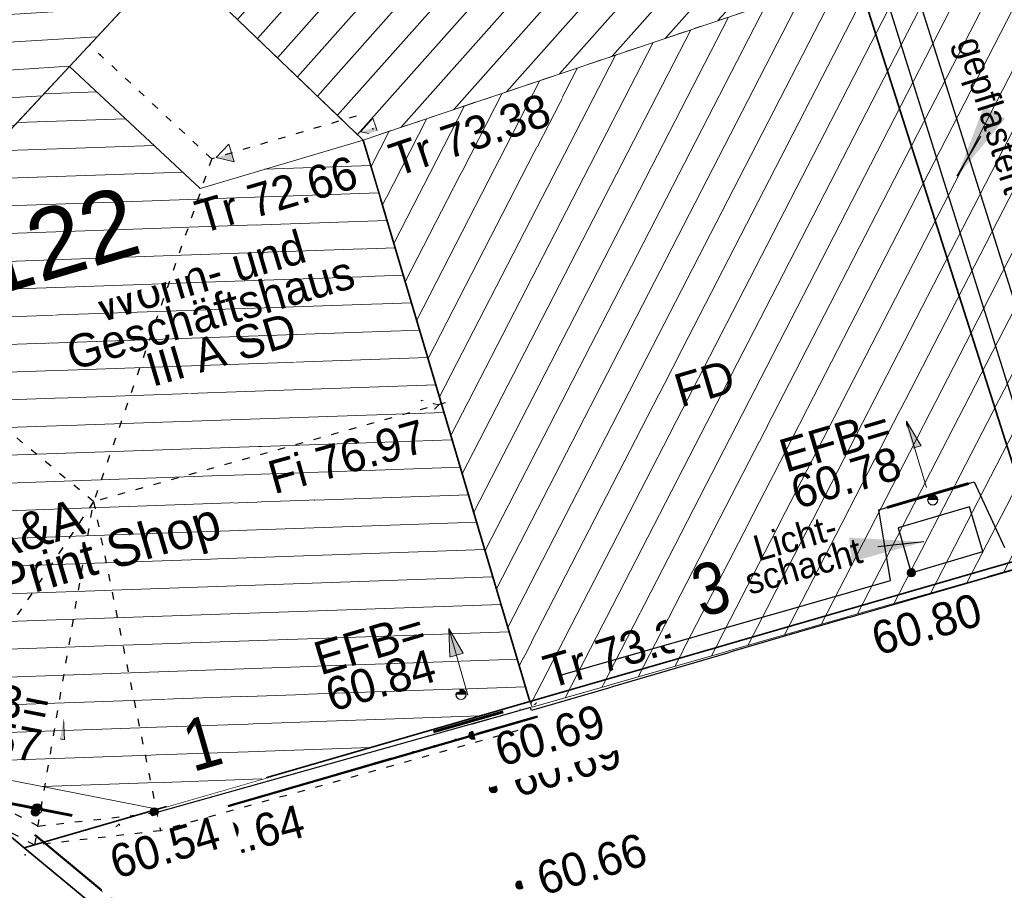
# Model space of a CAD drawing. Header units: metres. Extents: x 32365810 to 32367010, y 5620411 to 5622366.
# Tile 85 of 198: x 32366199 to 32366212, y 5622011 to 5622023. Entities that reach past the tile are written whole.
import ezdxf
from ezdxf import colors
from ezdxf.entities.mleader import LeaderData, LeaderLine
from ezdxf.math import Vec2, Vec3

# ---------------------------------------------------------------- set-up
doc = ezdxf.new("R2010")
doc.units = ezdxf.units.M
for name, pattern in [('1000.100', [0]), ('1000.104', [0.225, 0.075, -0.15]), ('1000.106', [0]), ('1000.196', [0.225, 0.075, -0.15]), ('1600.1047', [0]), ('1600.2013', [0, 0]), ('1600.2028', [0]), ('1600.2505', [0]), ('1600.2507', [0]), ('1600.8201', [0.5, 0.25, -0.125, 0, -0.125])]:
    doc.linetypes.add(name, pattern=pattern)
doc.layers.get('0').update_dxf_attribs({"color": 1, "linetype": 'CONTINUOUS'})
for name, color, linetype in [('Beschriftung Gebäude', 7, 'CONTINUOUS'), ('Beschriftung Topographie', 7, 'CONTINUOUS'), ('Ebene 32', 7, 'CONTINUOUS'), ('EFB-_ Dachhöhen Bestandsgebäude (NHN)', 7, 'CONTINUOUS'), ('Flurstücke_Grenzpunkte', 11, 'CONTINUOUS'), ('Gebäude', 31, 'CONTINUOUS'), ('Höhen_ gemessen (NHN)', 7, 'CONTINUOUS'), ('Höhentexte_ gemessen (NHN)', 7, 'CONTINUOUS'), ('Lagebezeichnungen', 12, 'CONTINUOUS'), ('Siedlungsflächen - Bauwerke u. Einrichtungen', 51, 'CONTINUOUS'), ('Symbole Topographie', 7, 'CONTINUOUS'), ('Topgraphie_ weitere örtliche Aufnahme', 7, 'CONTINUOUS'), ('Topographie_ örtl. Aufnahme', 7, 'CONTINUOUS')]:
    doc.layers.add(name, color=color, linetype=linetype)
doc.styles.add('Beschriftung schwarz_ Stift 0.25', font='Century Gothic.ttf')
doc.styles.add('Beschriftung Topographie_ blau', font='Century Gothic.ttf')
doc.styles.add('Dachhöhe NHN_ Bestand_ gemessen', font='Century Gothic.ttf')
doc.styles.add('Dachhöhe NHN_ Bestand_ gemessen_ schwarz', font='Century Gothic.ttf')
doc.styles.add('Flurstücksnummer - K 10 700', font='Arial.ttf')
doc.styles.add('Hausnummern NRW', font='Arial.ttf', dxfattribs={"width": 0.85})
doc.styles.add('Höhe NHN_ gemessen_ blau', font='Century Gothic.ttf')
doc.styles.add('Höhe NHN_ gemessen_ schwarz', font='Century Gothic.ttf')

# ---------------------------------------------------------------- blocks, each defined once
blk = doc.blocks.new('S1000.360')
at = {"lineweight": -2}
blk.add_hatch(color=0, dxfattribs=at).paths.add_polyline_path([(0, 0.25), (0.05, 0.05), (-0.05, 0.05)], flags=0)
at = {"color": 0, "lineweight": -2}
for p, q in [((-0.05, 0.05), (0, 0.25)), ((0, 0.25), (0.05, 0.05)), ((0, 0.25), (0, -0.25)), ((0.05, 0.05), (-0.05, 0.05))]:
    blk.add_line(p, q, dxfattribs=at)
blk = doc.blocks.new('S1000.400')
at = {"lineweight": -2}
blk.add_hatch(color=0, dxfattribs=at).paths.add_polyline_path([(-0.49, 0), (0.49, 0), (0.479292, -0.101877), (0.447637, -0.199301), (0.396418, -0.288015), (0.327874, -0.364141), (0.245, -0.424352), (0.151418, -0.466018), (0.051219, -0.487316), (-0.051219, -0.487316), (-0.151418, -0.466018), (-0.245, -0.424352), (-0.327874, -0.364141), (-0.396418, -0.288015), (-0.447637, -0.199301), (-0.479292, -0.101877)], flags=0)
at = {"color": 0, "lineweight": -2}
blk.add_circle((0, 0), 0.5, dxfattribs=at)
for start, end in [(0, 180), (180, 0)]:
    blk.add_arc((0, 0), 0.49, start, end, dxfattribs=at)
blk = doc.blocks.new('S1000.15')
at = {"color": 0, "lineweight": -2}
for p, q in [((-0.5, 0.05), (-0.485, 0.1)), ((0.495, 0.05), (-0.5, 0.05)), ((-0.5, -0.05), (-0.5, 0)), ((-0.5, 0), (0.5, 0)), ((-0.485, 0.1), (0.49, 0.1)), ((-0.475, 0.15), (-0.455, 0.2)), ((0.475, 0.15), (-0.475, 0.15)), ((-0.455, 0.2), (0.455, 0.2)), ((-0.43, 0.25), (-0.4, 0.3)), ((0.43, 0.25), (-0.43, 0.25)), ((-0.4, 0.3), (0.395, 0.3)), ((-0.355, 0.35), (-0.295, 0.4)), ((0.36, 0.35), (-0.355, 0.35)), ((-0.295, 0.4), (0.3, 0.4)), ((0.22, 0.45), (-0.215, 0.45)), ((0.3, 0.4), (0.22, 0.45)), ((0.395, 0.3), (0.36, 0.35)), ((0.455, 0.2), (0.43, 0.25)), ((0.49, 0.1), (0.475, 0.15)), ((0.5, 0), (0.495, 0.05)), ((0.495, -0.05), (-0.5, -0.05)), ((-0.475, -0.15), (-0.49, -0.1)), ((-0.49, -0.1), (0.485, -0.1)), ((0.475, -0.15), (-0.475, -0.15)), ((-0.43, -0.25), (-0.455, -0.2)), ((-0.455, -0.2), (0.46, -0.2)), ((0.425, -0.25), (-0.43, -0.25)), ((-0.355, -0.35), (-0.4, -0.3)), ((-0.4, -0.3), (0.395, -0.3)), ((0.345, -0.35), (-0.355, -0.35)), ((-0.205, -0.45), (-0.29, -0.4)), ((-0.29, -0.4), (0.285, -0.4)), ((0.2, -0.45), (-0.205, -0.45)), ((0.285, -0.4), (0.345, -0.35)), ((0.395, -0.3), (0.425, -0.25)), ((0.46, -0.2), (0.475, -0.15)), ((0.485, -0.1), (0.495, -0.05))]:
    blk.add_line(p, q, dxfattribs=at)
blk.add_circle((0, 0), 0.5, dxfattribs=at)
blk = doc.blocks.new('S1000.114', base_point=(0, 0.366025))
at = {"lineweight": -2}
blk.add_hatch(color=0, dxfattribs=at).paths.add_polyline_path([(-0.5, -0.5), (0, 0.366026), (0, -0.5)], flags=0)
at = {"color": 0, "lineweight": -2}
for p, q in [((0, 0.366026), (-0.5, -0.5)), ((0.5, -0.5), (0, 0.366026)), ((-0.5, -0.5), (0, -0.5)), ((0, -0.5), (0.5, -0.5))]:
    blk.add_line(p, q, dxfattribs=at)
blk = doc.blocks.new('O76')
at = {"layer": 'Gebäude', "color": 7, "linetype": '1600.2507', "lineweight": 18}
for p, q in [((32366216.51, 5622026.016), (32366209.861, 5622023.902)), ((32366219.119, 5622017.885), (32366216.51, 5622026.016)), ((32366209.861, 5622023.902), (32366212.361, 5622016.056)), ((32366212.391, 5622015.961), (32366219.119, 5622017.885)), ((32366212.361, 5622016.056), (32366212.391, 5622015.961))]:
    blk.add_line(p, q, dxfattribs=at)
blk = doc.blocks.new('Flurgrenze_ Begleitsignatur')
at = {"color": 0, "lineweight": -2}
for p, q in [((-0.29, 0), (-0.12, 0)), ((0.12, 0), (0.29, 0))]:
    blk.add_line(p, q, dxfattribs=at)
for p in [(-0.06, 0), (0, 0), (0.06, 0)]:
    blk.add_point(p, dxfattribs=at)
blk = doc.blocks.new('O183')
at = {"layer": 'Flurstücke_Grenzpunkte', "color": 251, "linetype": '1600.2013', "lineweight": 50, "true_color": 0x566563}
blk.add_line((32366209.661345, 5622003.219428), (32366198.742345, 5622012.244428), dxfattribs=at)
at = {"layer": 'Flurstücke_Grenzpunkte', "color": 251, "lineweight": 50, "true_color": 0x566563, "xscale": 5, "yscale": 5, "zscale": 5, "rotation": 140.424876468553}
blk.add_blockref('Flurgrenze_ Begleitsignatur', (32366202.082254, 5622009.483857), dxfattribs=at)
blk = doc.blocks.new('O217')
at = {"layer": 'Flurstücke_Grenzpunkte', "color": 251, "linetype": '1600.2013', "lineweight": 50, "true_color": 0x566563}
blk.add_line((32366200.466588, 5622012.37788), (32366205.504588, 5622013.83688), dxfattribs=at)
at = {"layer": 'Flurstücke_Grenzpunkte', "color": 251, "lineweight": 50, "true_color": 0x566563, "xscale": 5, "yscale": 5, "zscale": 5, "rotation": 16.150966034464}
blk.add_blockref('Flurgrenze_ Begleitsignatur', (32366204.150858, 5622013.444841), dxfattribs=at)
blk = doc.blocks.new('O814')
at = {"layer": 'Flurstücke_Grenzpunkte', "color": 7, "linetype": '1600.2028', "lineweight": 35}
blk.add_line((32366207.829, 5622030.291), (32366212.361, 5622016.056), dxfattribs=at)
blk = doc.blocks.new('O964')
at = {"layer": 'Flurstücke_Grenzpunkte', "color": 7, "linetype": '1600.2028', "lineweight": 35}
for p, q in [((32366199.21, 5622022.651), (32366200.598, 5622024.139)), ((32366193.38, 5622016.4), (32366199.21, 5622022.651))]:
    blk.add_line(p, q, dxfattribs=at)
blk = doc.blocks.new('O1377')
at = {"layer": 'Flurstücke_Grenzpunkte', "color": 7, "linetype": '1600.2028', "lineweight": 35}
for p, q in [((32366199.21, 5622022.651), (32366200.598, 5622024.139)), ((32366203.187, 5622021.654), (32366200.598, 5622024.139)), ((32366193.38, 5622016.4), (32366199.21, 5622022.651)), ((32366205.442, 5622014.053), (32366203.187, 5622021.654)), ((32366193.38, 5622016.4), (32366197.215, 5622013.219)), ((32366200.404, 5622012.594), (32366205.442, 5622014.053)), ((32366197.215, 5622013.219), (32366198.599, 5622012.071)), ((32366198.599, 5622012.071), (32366200.404, 5622012.594))]:
    blk.add_line(p, q, dxfattribs=at)
at = {"layer": 'Flurstücke_Grenzpunkte', "color": 7, "lineweight": 18, "insert": (32366199.166626, 5622019.826605), "char_height": 0.95, "attachment_point": 8, "rotation": 16.5124674, "line_spacing_factor": 0.69, "style": 'Flurstücksnummer - K 10 700', "bg_fill": 2}
blk.add_mtext('122', dxfattribs=at)
blk = doc.blocks.new('O1462')
at = {"layer": 'Flurstücke_Grenzpunkte', "color": 7, "linetype": '1600.2028', "lineweight": 35}
for p in [(32366197.215, 5622013.219), (32366209.518, 5622003.046)]:
    blk.add_line(p, (32366198.599, 5622012.071), dxfattribs=at)
blk = doc.blocks.new('O1788')
at = {"layer": 'Flurstücke_Grenzpunkte', "color": 7, "linetype": '1600.2028', "lineweight": 35}
for p, q in [((32366207.829, 5622030.291), (32366212.361, 5622016.056)), ((32366203.187, 5622021.654), (32366200.598, 5622024.139)), ((32366205.442, 5622014.053), (32366203.187, 5622021.654)), ((32366205.442, 5622014.053), (32366212.361, 5622016.056))]:
    blk.add_line(p, q, dxfattribs=at)
blk = doc.blocks.new('O1900')
at = {"layer": 'Flurstücke_Grenzpunkte', "color": 7, "linetype": '1600.2028', "lineweight": 35}
for p, q in [((32366205.442, 5622014.053), (32366212.361, 5622016.056)), ((32366200.404, 5622012.594), (32366205.442, 5622014.053)), ((32366198.599, 5622012.071), (32366200.404, 5622012.594)), ((32366209.518, 5622003.046), (32366198.599, 5622012.071))]:
    blk.add_line(p, q, dxfattribs=at)
blk = doc.blocks.new('O2345')
at = {"layer": 'Gebäude', "color": 7, "linetype": '1600.2505', "lineweight": 18}
for p, q in [((32366199.21, 5622022.651), (32366193.38, 5622016.4)), ((32366200.98, 5622021), (32366199.21, 5622022.651)), ((32366203.187, 5622021.654), (32366200.98, 5622021)), ((32366205.442, 5622014.053), (32366203.187, 5622021.654)), ((32366193.38, 5622016.4), (32366197.215, 5622013.219)), ((32366200.404, 5622012.594), (32366205.442, 5622014.053)), ((32366197.215, 5622013.219), (32366200.404, 5622012.594))]:
    blk.add_line(p, q, dxfattribs=at)
at = {"layer": 'Höhentexte_ gemessen (NHN)', "color": 7, "lineweight": 25, "insert": (32366196.316232, 5622010.163675, 60.386), "char_height": 0.45, "attachment_point": 3, "rotation": 318.7139891, "line_spacing_factor": 0.69, "style": 'Höhe NHN_ gemessen_ schwarz', "bg_fill": 2}
blk.add_mtext('60.39', dxfattribs=at)
at = {"layer": 'Lagebezeichnungen', "color": 7, "lineweight": 18, "insert": (32366201.104029, 5622013.158145), "char_height": 0.7, "attachment_point": 8, "rotation": 16.0950712, "line_spacing_factor": 0.69, "style": 'Hausnummern NRW', "bg_fill": 2}
blk.add_mtext('1', dxfattribs=at)
blk = doc.blocks.new('O2458')
at = {"layer": 'Gebäude', "color": 7, "linetype": '1600.2505', "lineweight": 18}
for p, q in [((32366209.861, 5622023.902), (32366203.329, 5622021.702)), ((32366203.329, 5622021.702), (32366203.187, 5622021.654)), ((32366205.442, 5622014.053), (32366203.187, 5622021.654)), ((32366205.475, 5622013.973), (32366212.391, 5622015.961)), ((32366205.442, 5622014.053), (32366205.475, 5622013.973))]:
    blk.add_line(p, q, dxfattribs=at)
at = {"layer": 'Lagebezeichnungen', "color": 7, "lineweight": 18, "insert": (32366207.98833, 5622015.240488), "char_height": 0.7, "attachment_point": 8, "rotation": 15.9689828, "line_spacing_factor": 0.69, "style": 'Hausnummern NRW', "bg_fill": 2}
blk.add_mtext('3', dxfattribs=at)
blk = doc.blocks.new('O2655')
at = {"layer": 'Höhentexte_ gemessen (NHN)', "color": 142, "lineweight": 25, "true_color": 0x0087cd, "insert": (32366200.436117, 5622012.292985, 60.538), "char_height": 0.45, "attachment_point": 2, "rotation": 16.5124674, "line_spacing_factor": 0.69, "style": 'Höhe NHN_ gemessen_ blau', "bg_fill": 2}
blk.add_mtext('60.54', dxfattribs=at)
blk = doc.blocks.new('O2686')
at = {"layer": 'Gebäude', "color": 7, "linetype": '1600.2505', "lineweight": 18}
for p, q in [((32366196.93, 5622029.121), (32366196.962, 5622029.158)), ((32366196.962, 5622029.158), (32366201.512, 5622025.215)), ((32366196.93, 5622029.121), (32366188.941, 5622020.082)), ((32366200.598, 5622024.139), (32366201.512, 5622025.215)), ((32366199.21, 5622022.651), (32366200.598, 5622024.139)), ((32366199.21, 5622022.651), (32366193.38, 5622016.4)), ((32366188.941, 5622020.082), (32366193.38, 5622016.4))]:
    blk.add_line(p, q, dxfattribs=at)
at = {"layer": 'Lagebezeichnungen', "color": 7, "lineweight": 18, "insert": (32366191.68963, 5622018.355695), "char_height": 0.7, "attachment_point": 8, "rotation": 320.4810171, "line_spacing_factor": 0.69, "style": 'Hausnummern NRW', "bg_fill": 2}
blk.add_mtext('19', dxfattribs=at)
blk = doc.blocks.new('O3159')
at = {"layer": 'Gebäude', "color": 7, "linetype": '1600.8201', "lineweight": 18}
for p, q in [((32366204.465, 5622028.691), (32366201.512, 5622025.215)), ((32366209.861, 5622023.902), (32366204.465, 5622028.691)), ((32366201.512, 5622025.215), (32366200.598, 5622024.139)), ((32366200.598, 5622024.139), (32366203.187, 5622021.654)), ((32366203.329, 5622021.702), (32366209.861, 5622023.902)), ((32366203.187, 5622021.654), (32366203.329, 5622021.702))]:
    blk.add_line(p, q, dxfattribs=at)
at = {"layer": 'Ebene 32', "color": 7, "lineweight": 18, "insert": (32366204.647, 5622024.477), "char_height": 0.7, "attachment_point": 8, "line_spacing_factor": 0.69, "style": 'Hausnummern NRW', "bg_fill": 2}
blk.add_mtext('(1)', dxfattribs=at)
blk = doc.blocks.new('*X1141')
at = {"color": 253, "linetype": '1600.1047', "lineweight": 18, "true_color": 0xb2b2b2}
for p, q in [((32366199.580972, 5622022.304969), (32366198.863969, 5622022.279981)), ((32366199.968757, 5622021.943255), (32366198.502256, 5622021.892148)), ((32366200.356542, 5622021.581542), (32366198.140543, 5622021.504314)), ((32366203.289492, 5622021.308527), (32366201.852119, 5622021.258435)), ((32366200.744327, 5622021.219828), (32366197.77883, 5622021.116481)), ((32366203.399672, 5622020.937139), (32366197.417117, 5622020.728648)), ((32366203.509852, 5622020.565752), (32366197.055404, 5622020.340814)), ((32366203.620032, 5622020.194364), (32366196.69369, 5622019.952981)), ((32366203.730213, 5622019.822976), (32366196.331977, 5622019.565148)), ((32366203.840393, 5622019.451588), (32366195.970264, 5622019.177314)), ((32366203.950573, 5622019.0802), (32366195.608551, 5622018.789481)), ((32366204.060753, 5622018.708812), (32366195.246838, 5622018.401648)), ((32366204.170933, 5622018.337424), (32366194.885125, 5622018.013814)), ((32366204.281114, 5622017.966036), (32366194.523412, 5622017.625981)), ((32366204.391294, 5622017.594649), (32366194.161699, 5622017.238148)), ((32366204.501474, 5622017.223261), (32366193.799986, 5622016.850314)), ((32366204.611654, 5622016.851873), (32366193.438273, 5622016.462481)), ((32366204.721834, 5622016.480485), (32366193.744193, 5622016.097915)), ((32366204.832015, 5622016.109097), (32366194.178326, 5622015.737817)), ((32366204.942195, 5622015.737709), (32366194.612458, 5622015.377718)), ((32366205.052375, 5622015.366321), (32366195.046591, 5622015.01762)), ((32366205.162555, 5622014.994933), (32366195.480724, 5622014.657522)), ((32366205.272735, 5622014.623546), (32366195.914857, 5622014.297424)), ((32366205.382916, 5622014.252158), (32366196.348989, 5622013.937326)), ((32366204.758932, 5622013.855184), (32366196.783122, 5622013.577228)), ((32366203.286002, 5622013.428625), (32366197.223444, 5622013.217345)), ((32366201.813072, 5622013.002066), (32366198.848959, 5622012.898767))]:
    blk.add_line(p, q, dxfattribs=at)
blk = doc.blocks.new('*X1171')
at = {"color": 253, "linetype": '1600.1047', "lineweight": 18, "true_color": 0xb2b2b2}
for p, q in [((32366210.867122, 5622015.522962), (32366216.213683, 5622025.921788)), ((32366210.372334, 5622015.380736), (32366215.709621, 5622025.761525)), ((32366211.361911, 5622015.665189), (32366216.57678, 5622025.80788)), ((32366209.877546, 5622015.238509), (32366215.205559, 5622025.601263)), ((32366209.382757, 5622015.096282), (32366214.701498, 5622025.441)), ((32366211.856699, 5622015.807416), (32366216.73881, 5622025.302908)), ((32366208.887969, 5622014.954056), (32366214.197436, 5622025.280738)), ((32366208.39318, 5622014.811829), (32366213.693375, 5622025.120475)), ((32366207.898392, 5622014.669603), (32366213.189313, 5622024.960212)), ((32366207.403603, 5622014.527376), (32366212.685251, 5622024.79995)), ((32366206.908815, 5622014.385149), (32366212.18119, 5622024.639687)), ((32366206.414027, 5622014.242923), (32366211.677128, 5622024.479424)), ((32366205.919238, 5622014.100696), (32366211.173066, 5622024.319162)), ((32366205.455823, 5622014.019489), (32366210.669005, 5622024.158899)), ((32366205.29908, 5622014.534746), (32366210.164943, 5622023.998636)), ((32366205.144798, 5622015.054789), (32366209.658534, 5622023.833809)), ((32366204.990516, 5622015.574832), (32366209.148561, 5622023.662048)), ((32366204.836234, 5622016.094876), (32366208.638587, 5622023.490287)), ((32366204.681952, 5622016.614919), (32366208.128614, 5622023.318526)), ((32366204.52767, 5622017.134962), (32366207.618641, 5622023.146766)), ((32366204.373388, 5622017.655006), (32366207.108667, 5622022.975005)), ((32366204.219106, 5622018.175049), (32366206.598694, 5622022.803244)), ((32366204.064823, 5622018.695093), (32366206.08872, 5622022.631483)), ((32366203.910541, 5622019.215136), (32366205.578747, 5622022.459722)), ((32366203.756259, 5622019.735179), (32366205.068773, 5622022.287962)), ((32366203.601977, 5622020.255223), (32366204.5588, 5622022.116201)), ((32366203.447695, 5622020.775266), (32366204.048827, 5622021.94444)), ((32366203.293413, 5622021.295309), (32366203.538853, 5622021.772679))]:
    blk.add_line(p, q, dxfattribs=at)
blk = doc.blocks.new('*X1239')
at = {"color": 253, "linetype": '1600.1047', "lineweight": 18, "true_color": 0xb2b2b2}
for p, q in [((32366197.239036, 5622028.917922), (32366196.722352, 5622028.886061)), ((32366197.643786, 5622028.567169), (32366196.371142, 5622028.488691)), ((32366198.048536, 5622028.216415), (32366196.019932, 5622028.091322)), ((32366198.453285, 5622027.865662), (32366195.668723, 5622027.693952)), ((32366198.858035, 5622027.514909), (32366195.317513, 5622027.296582)), ((32366199.262785, 5622027.164155), (32366194.966303, 5622026.899213)), ((32366199.667534, 5622026.813402), (32366194.615093, 5622026.501843)), ((32366200.072284, 5622026.462648), (32366194.263883, 5622026.104473)), ((32366200.477034, 5622026.111895), (32366193.912673, 5622025.707104)), ((32366200.881783, 5622025.761142), (32366193.561463, 5622025.309734)), ((32366201.286533, 5622025.410388), (32366193.210253, 5622024.912364)), ((32366201.362821, 5622025.03938), (32366192.859043, 5622024.514995)), ((32366201.026034, 5622024.6429), (32366192.507834, 5622024.117625)), ((32366200.689247, 5622024.24642), (32366192.156624, 5622023.720255)), ((32366200.326895, 5622023.848363), (32366191.805414, 5622023.322886)), ((32366199.955043, 5622023.44972), (32366191.454204, 5622022.925516)), ((32366199.583191, 5622023.051078), (32366191.102994, 5622022.528146)), ((32366199.211339, 5622022.652435), (32366190.751784, 5622022.130777)), ((32366198.839548, 5622022.253796), (32366190.400574, 5622021.733407)), ((32366198.467757, 5622021.855158), (32366190.049364, 5622021.336037)), ((32366198.095966, 5622021.456519), (32366189.698154, 5622020.938668)), ((32366197.724175, 5622021.05788), (32366189.346945, 5622020.541298)), ((32366197.352385, 5622020.659241), (32366188.995735, 5622020.143929)), ((32366196.980594, 5622020.260602), (32366189.296906, 5622019.786788)), ((32366196.608803, 5622019.861964), (32366189.718519, 5622019.437074)), ((32366196.237012, 5622019.463325), (32366190.140132, 5622019.087361)), ((32366195.865222, 5622019.064686), (32366190.561745, 5622018.737647)), ((32366195.493431, 5622018.666047), (32366190.983357, 5622018.387934)), ((32366195.12164, 5622018.267409), (32366191.40497, 5622018.03822)), ((32366194.749849, 5622017.86877), (32366191.826583, 5622017.688507)), ((32366194.378058, 5622017.470131), (32366192.248196, 5622017.338793)), ((32366194.006268, 5622017.071492), (32366192.669809, 5622016.989079)), ((32366193.634477, 5622016.672853), (32366193.091422, 5622016.639366))]:
    blk.add_line(p, q, dxfattribs=at)
blk = doc.blocks.new('*X1378')
at = {"color": 253, "linetype": '1600.1047', "lineweight": 18, "true_color": 0xb2b2b2}
for p, q in [((32366200.67237, 5622024.067618), (32366204.638765, 5622028.536782)), ((32366200.943119, 5622023.807744), (32366204.919236, 5622028.287862)), ((32366201.213869, 5622023.547871), (32366205.199706, 5622028.038941)), ((32366201.484618, 5622023.287997), (32366205.480177, 5622027.790021)), ((32366201.755368, 5622023.028124), (32366205.760647, 5622027.541101)), ((32366202.026117, 5622022.76825), (32366206.041118, 5622027.292181)), ((32366202.296867, 5622022.508377), (32366206.321588, 5622027.043261)), ((32366202.567616, 5622022.248503), (32366206.602059, 5622026.79434)), ((32366202.838366, 5622021.98863), (32366206.882529, 5622026.54542)), ((32366203.109115, 5622021.728756), (32366207.163, 5622026.2965)), ((32366203.696654, 5622021.825827), (32366207.443471, 5622026.04758)), ((32366204.411812, 5622022.066695), (32366207.723941, 5622025.79866)), ((32366205.126971, 5622022.307563), (32366208.004412, 5622025.549739)), ((32366205.84213, 5622022.548431), (32366208.284882, 5622025.300819)), ((32366206.557289, 5622022.789299), (32366208.565353, 5622025.051899)), ((32366207.272448, 5622023.030167), (32366208.845823, 5622024.802979)), ((32366207.987607, 5622023.271035), (32366209.126294, 5622024.554059)), ((32366208.702766, 5622023.511903), (32366209.406764, 5622024.305138)), ((32366209.417924, 5622023.752771), (32366209.687235, 5622024.056218))]:
    blk.add_line(p, q, dxfattribs=at)

msp = doc.modelspace()

# ---------------------------------------------------------------- linework, layer by layer
at = {"layer": 'EFB-_ Dachhöhen Bestandsgebäude (NHN)', "color": 7, "true_color": 0xffffff}
for p in [(32366199.626177, 5622022.808118, 72.625), (32366203.315727, 5622021.807926, 73.165), (32366199.581684, 5622016.901555, 76.808), (32366201.71009, 5622012.244584, 69.607), (32366201.758521, 5622012.106541, 66.582)]:
    msp.add_point(p, dxfattribs=at)
at = {"layer": 'Topographie_ örtl. Aufnahme', "color": 7, "true_color": 0xffffff}
for p in [(32366205.312, 5622013.945, 60.59), (32366198.61148, 5622011.977091, 60.514)]:
    msp.add_point(p, dxfattribs=at)

# ---------------------------------------------------------------- block references
at = {"layer": 'EFB-_ Dachhöhen Bestandsgebäude (NHN)', "color": 7, "lineweight": 18, "xscale": 0.25, "yscale": 0.25, "zscale": 0.25}
for p, rotation in [((32366203.151835, 5622021.763547, 73.376), 108.613712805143), ((32366201.197696, 5622021.417596, 72.659), 106.506134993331), ((32366204.211711, 5622018.070458, 76.974), 285.693333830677), ((32366205.484944, 5622013.988494, 73.377), 106.38862841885), ((32366199.710859, 5622012.217645, 72.641), 105.693342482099)]:
    msp.add_blockref('S1000.114', p, dxfattribs=dict(at, rotation=rotation))
at = {"layer": 'EFB-_ Dachhöhen Bestandsgebäude (NHN)', "color": 7, "lineweight": 9, "xscale": 0.1375, "yscale": 0.1375, "zscale": 0.1375, "rotation": 180.000420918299}
for p in [(32366210.894, 5622016.78, 60.785), (32366204.51, 5622014.146, 60.838), (32366198.775, 5622012.598, 60.568)]:
    msp.add_blockref('S1000.400', p, dxfattribs=at)
at = {"layer": 'Höhen_ gemessen (NHN)', "color": 7, "lineweight": 18, "xscale": 0.1125, "yscale": 0.1125, "zscale": 0.1125}
for p in [(32366210.604302, 5622015.795243, 60.804), (32366204.674, 5622013.595, 60.694), (32366204.949, 5622012.872, 60.687), (32366198.749, 5622012.555, 60.55), (32366200.35797, 5622012.556596, 60.538), (32366205.307, 5622011.567, 60.661)]:
    msp.add_blockref('S1000.15', p, dxfattribs=at)
at = {"layer": 'Symbole Topographie', "color": 7, "lineweight": 18, "xscale": 1.875, "yscale": 1.875, "zscale": 1.875}
for p, rotation in [((32366210.674581, 5622017.398628), 16.523996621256), ((32366204.473372, 5622014.587667), 16.087270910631), ((32366199.034548, 5622013.458826), 348.886043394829)]:
    msp.add_blockref('S1000.360', p, dxfattribs=dict(at, rotation=rotation))

# ---------------------------------------------------------------- texts
at = {"layer": 'Beschriftung Gebäude', "color": 7, "lineweight": 25, "insert": (32366199.010164, 5622015.445422), "char_height": 0.5, "attachment_point": 8, "rotation": 16.5119241, "line_spacing_factor": 0.69, "style": 'Beschriftung schwarz_ Stift 0.25', "bg_fill": 2}
msp.add_mtext('A&A\\PCopy Print Shop', dxfattribs=at)
at = {"layer": 'EFB-_ Dachhöhen Bestandsgebäude (NHN)', "color": 142, "lineweight": 25, "true_color": 0x0087cd, "char_height": 0.45, "line_spacing_factor": 0.69, "style": 'Dachhöhe NHN_ Bestand_ gemessen', "bg_fill": 2}
for insert, attachment_point, rotation in [((32366203.493146, 5622021.581284, 73.376), 1, 18.6137064), ((32366205.713208, 5622014.217948, 73.377), 7, 16.3886253)]:
    msp.add_mtext('Tr 73.38', dxfattribs=dict(at, insert=insert, attachment_point=attachment_point, rotation=rotation))
at = {"layer": 'EFB-_ Dachhöhen Bestandsgebäude (NHN)', "color": 7, "lineweight": 25, "char_height": 0.45, "line_spacing_factor": 0.69, "style": 'Dachhöhe NHN_ Bestand_ gemessen_ schwarz', "bg_fill": 2}
for s, insert, attachment_point, rotation in [('FD', (32366207.805668, 5622018.361013), 5, 16.4504477), ('EFB=\\P60.84', (32366203.48598, 5622014.117467, 60.814), 8, 16.5124674)]:
    msp.add_mtext(s, dxfattribs=dict(at, insert=insert, attachment_point=attachment_point, rotation=rotation))
at = {"layer": 'Höhentexte_ gemessen (NHN)', "color": 7, "lineweight": 25, "char_height": 0.45, "attachment_point": 8, "rotation": 16.5124674, "line_spacing_factor": 0.69, "style": 'Höhe NHN_ gemessen_ schwarz', "bg_fill": 2}
for s, insert in [('60.69', (32366205.998346, 5622012.959212, 60.663)), ('60.66', (32366206.344134, 5622011.629989, 60.637))]:
    msp.add_mtext(s, dxfattribs=dict(at, insert=insert))

# ---------------------------------------------------------------- leaders
at = {"layer": 'Beschriftung Topographie', "color": 142, "lineweight": 25, "true_color": 0x0087cd}
ml = msp.add_multileader_mtext('Standard', dxfattribs=at)
ml.set_content('gepflastert', color=256, style='Beschriftung Topographie_ blau')
ml.set_leader_properties(linetype='CONTINUOUS')
ml.build(insert=Vec2(0, 0))
ml.multileader.update_dxf_attribs({"has_dogleg": 0, "dogleg_length": 0, "arrow_head_size": 0})
ctx = ml.context
ctx.base_point, ctx.char_height, ctx.arrow_head_size, ctx.landing_gap_size = Vec3(32366211.876908, 5622022.04551), 0.35, 0, 0
notes = []
notes.append((ctx, [(0, (1, 1, 0), (32366211.54336, 5622021.706784), (0, 0), 0, [(0, [(32366211.226698, 5622021.163205)], 0, [])])]))
ctx.mtext.insert, ctx.mtext.text_direction, ctx.mtext.alignment, ctx.mtext.line_spacing_factor = Vec3(32366211.876908, 5622022.04551), Vec3(0.300844, -0.953673), 2, 0.69
ml = msp.add_multileader_mtext('Standard', dxfattribs=at)
ml.set_content('Licht-\\Pschacht', color=256, style='Beschriftung Topographie_ blau')
ml.set_leader_properties(linetype='CONTINUOUS')
ml.build(insert=Vec2(0, 0))
ml.multileader.update_dxf_attribs({"has_dogleg": 0, "dogleg_length": 0, "arrow_head_size": 0})
ctx = ml.context
ctx.base_point, ctx.char_height, ctx.arrow_head_size, ctx.landing_gap_size = Vec3(32366208.983342, 5622016.440483), 0.35, 0, 0
notes.append((ctx, [(0, (1, 1, 0), (32366210.152486, 5622016.147097), (0, 0), 0, [(0, [(32366210.77269, 5622016.212042)], 0, [])])]))
ctx.mtext.insert, ctx.mtext.text_direction, ctx.mtext.alignment, ctx.mtext.line_spacing_factor = Vec3(32366208.983342, 5622016.440483), Vec3(0.961109, 0.276171), 2, 0.69
for ctx, leaders in notes:
    for number, flags, end, landing, length, lines in leaders:
        leader = LeaderData()
        leader.index, (leader.has_last_leader_line, leader.has_dogleg_vector, leader.attachment_direction) = number, flags
        leader.last_leader_point, leader.dogleg_vector, leader.dogleg_length = Vec3(end), Vec3(landing), length
        for number, points, colour, breaks in lines:
            line = LeaderLine()
            line.index, line.vertices, line.color, line.breaks = number, Vec3.list(points), colors.encode_raw_color(colour), breaks
            leader.lines.append(line)
        ctx.leaders.append(leader)

# ---------------------------------------------------------------- next in the draw order: texts
at = {"layer": 'EFB-_ Dachhöhen Bestandsgebäude (NHN)', "color": 142, "lineweight": 25, "true_color": 0x0087cd, "char_height": 0.45, "line_spacing_factor": 0.69, "style": 'Dachhöhe NHN_ Bestand_ gemessen', "bg_fill": 2}
for s, insert, attachment_point, rotation in [('Tr 72.66', (32366200.870916, 5622020.815117, 72.659), 1, 16.5061397), ('Fi 76.97', (32366203.952318, 5622017.877181, 76.974), 3, 15.6933131), ('Tr 72.64', (32366200.145143, 5622012.096468, 72.641), 1, 14.6905915)]:
    msp.add_mtext(s, dxfattribs=dict(at, insert=insert, attachment_point=attachment_point, rotation=rotation))
at = {"layer": 'EFB-_ Dachhöhen Bestandsgebäude (NHN)', "color": 7, "lineweight": 25, "char_height": 0.45, "attachment_point": 8, "line_spacing_factor": 0.69, "style": 'Dachhöhe NHN_ Bestand_ gemessen_ schwarz', "bg_fill": 2}
for s, insert, rotation in [('EFB=\\P60.78', (32366209.784519, 5622016.861837, 60.761), 16.5124674), ('EFB=\\P60.57', (32366198.040239, 5622013.358969, 60.544), 348.8699324)]:
    msp.add_mtext(s, dxfattribs=dict(at, insert=insert, rotation=rotation))
at = {"layer": 'Höhentexte_ gemessen (NHN)', "color": 7, "lineweight": 25, "char_height": 0.45, "rotation": 16.5124674, "line_spacing_factor": 0.69, "style": 'Höhe NHN_ gemessen_ schwarz', "bg_fill": 2}
for s, insert, attachment_point in [('60.80', (32366210.7464, 5622015.315912, 60.804), 2), ('60.69', (32366204.925209, 5622013.597047, 60.67), 1)]:
    msp.add_mtext(s, dxfattribs=dict(at, insert=insert, attachment_point=attachment_point))

# ---------------------------------------------------------------- next in the draw order: block references
at = {"layer": 'Flurstücke_Grenzpunkte', "color": 7, "true_color": 0xffffff}
for name in ['O217', 'O183']:
    msp.add_blockref(name, (0, 0), dxfattribs=at)
at = {"layer": 'Gebäude', "color": 7, "true_color": 0xffffff}
msp.add_blockref('O76', (0, 0), dxfattribs=at)

# ---------------------------------------------------------------- next in the draw order: texts
at = {"layer": 'EFB-_ Dachhöhen Bestandsgebäude (NHN)', "color": 7, "lineweight": 25, "insert": (32366201.118914, 5622019.312548), "char_height": 0.45, "attachment_point": 5, "rotation": 16.4503215, "line_spacing_factor": 0.69, "style": 'Dachhöhe NHN_ Bestand_ gemessen_ schwarz', "bg_fill": 2}
msp.add_mtext('Wohn- und\\PGeschäftshaus\\PIII A SD', dxfattribs=at)

# ---------------------------------------------------------------- next in the draw order: block references
at = {"layer": 'Flurstücke_Grenzpunkte', "color": 7, "true_color": 0xffffff}
for name in ['O814', 'O964']:
    msp.add_blockref(name, (0, 0), dxfattribs=at)

# ---------------------------------------------------------------- next in the draw order: block references
msp.add_blockref('O1377', (0, 0), dxfattribs=at)

# ---------------------------------------------------------------- next in the draw order: block references
msp.add_blockref('O1462', (0, 0), dxfattribs=at)

# ---------------------------------------------------------------- next in the draw order: block references
msp.add_blockref('O1788', (0, 0), dxfattribs=at)

# ---------------------------------------------------------------- next in the draw order: block references
msp.add_blockref('O1900', (0, 0), dxfattribs=at)

# ---------------------------------------------------------------- next in the draw order: block references
at = {"layer": 'Gebäude', "color": 7, "true_color": 0xffffff}
msp.add_blockref('O2345', (0, 0), dxfattribs=at)

# ---------------------------------------------------------------- next in the draw order: block references
for name in ['O2655', 'O2458']:
    msp.add_blockref(name, (0, 0), dxfattribs=at)

# ---------------------------------------------------------------- next in the draw order: linework, layer by layer
at = {"layer": 'EFB-_ Dachhöhen Bestandsgebäude (NHN)', "color": 7, "linetype": '1000.196', "lineweight": 25}
for p, q in [((32366205.520315, 5622013.727563), (32366200.443231, 5622012.301097)), ((32366198.741578, 5622012.107198), (32366197.012117, 5622013.004659)), ((32366200.443231, 5622012.301097), (32366198.741578, 5622012.107198))]:
    msp.add_line(p, q, dxfattribs=at)
at = {"layer": 'Topgraphie_ weitere örtliche Aufnahme', "color": 142, "linetype": '1000.106', "lineweight": 60, "true_color": 0x0087cd}
for p, q in [((32366211.377594, 5622017.004739, 62.583), (32366210.279119, 5622016.678856, 62.515)), ((32366204.139, 5622013.642, 62.535), (32366205.079, 5622013.91, 62.018)), ((32366198.204, 5622012.713, 62.152), (32366199.246, 5622012.508, 62.201))]:
    msp.add_line(p, q, dxfattribs=at)
at = {"layer": 'Topographie_ örtl. Aufnahme', "color": 142, "linetype": '1000.100', "lineweight": 25, "true_color": 0x0087cd}
for p, q in [((32366213.049187, 5622016.137726, 60.7), (32366210.515566, 5622024.169294, 60.642)), ((32366210.148711, 5622023.956049, 60.763), (32366212.613226, 5622016.075014, 60.821)), ((32366210.165, 5622016.645, 60.836), (32366211.456, 5622017.028, 60.823)), ((32366211.456, 5622017.028, 60.823), (32366211.865422, 5622016.135209, 60.809)), ((32366210.323, 5622015.692, 60.815), (32366210.165, 5622016.645, 60.836)), ((32366211.390198, 5622016.688257, 60.809), (32366210.424377, 5622016.401727, 60.805)), ((32366211.570123, 5622016.081773, 60.805), (32366211.390198, 5622016.688257, 60.809)), ((32366210.424377, 5622016.401727, 60.805), (32366210.604302, 5622015.795243, 60.804)), ((32366212.479, 5622015.976, 60.66), (32366208.888, 5622014.935, 60.737)), ((32366210.604302, 5622015.795243, 60.804), (32366211.570123, 5622016.081773, 60.805)), ((32366205.858, 5622014.409, 60.812), (32366210.323, 5622015.692, 60.815)), ((32366208.888, 5622014.935, 60.737), (32366205.464, 5622013.928, 60.709)), ((32366205.452752, 5622013.968035, 60.712), (32366200.395, 5622012.547, 60.539)), ((32366205.464, 5622013.928, 60.709), (32366205.452752, 5622013.968035, 60.712))]:
    msp.add_line(p, q, dxfattribs=at)
at = {"layer": 'Topographie_ örtl. Aufnahme', "color": 142, "linetype": '1000.104', "lineweight": 25, "true_color": 0x0087cd}
for q in [(32366197.151, 5622013.214, 60.549), (32366200.395, 5622012.547, 60.539)]:
    msp.add_line((32366198.789, 5622012.364, 60.568), q, dxfattribs=at)

# ---------------------------------------------------------------- next in the draw order: block references
at = {"layer": 'Gebäude', "color": 7, "true_color": 0xffffff}
msp.add_blockref('O2686', (0, 0), dxfattribs=at)

# ---------------------------------------------------------------- next in the draw order: linework, layer by layer
at = {"layer": 'EFB-_ Dachhöhen Bestandsgebäude (NHN)', "color": 7, "linetype": '1000.196', "lineweight": 25}
for p, q in [((32366201.136398, 5622021.399432), (32366199.538285, 5622016.757404)), ((32366199.538285, 5622016.757404), (32366196.255184, 5622019.482808)), ((32366204.293659, 5622018.093482), (32366199.538285, 5622016.757404)), ((32366199.538285, 5622016.757404), (32366197.012117, 5622013.004659)), ((32366198.741578, 5622012.107198), (32366199.538285, 5622016.757404)), ((32366199.538285, 5622016.757404), (32366200.443231, 5622012.301097))]:
    msp.add_line(p, q, dxfattribs=at)

# ---------------------------------------------------------------- next in the draw order: block references
at = {"layer": 'Gebäude', "color": 7, "true_color": 0xffffff}
msp.add_blockref('O3159', (0, 0), dxfattribs=at)

# ---------------------------------------------------------------- next in the draw order: linework, layer by layer
at = {"layer": 'EFB-_ Dachhöhen Bestandsgebäude (NHN)', "color": 7, "linetype": '1000.196', "lineweight": 25}
for p, q in [((32366201.136398, 5622021.399432), (32366199.481998, 5622022.942603)), ((32366203.090816, 5622021.978584), (32366201.136398, 5622021.399432))]:
    msp.add_line(p, q, dxfattribs=at)

# ---------------------------------------------------------------- next in the draw order: block references
at = {"layer": 'Gebäude', "color": 7, "true_color": 0xffffff}
for name in ['*X1239', '*X1378', '*X1141']:
    msp.add_blockref(name, (0, 0), dxfattribs=at)
at = {"layer": 'Siedlungsflächen - Bauwerke u. Einrichtungen', "color": 7, "true_color": 0xffffff}
msp.add_blockref('*X1171', (0, 0), dxfattribs=at)

doc.saveas('drawing.dxf')
